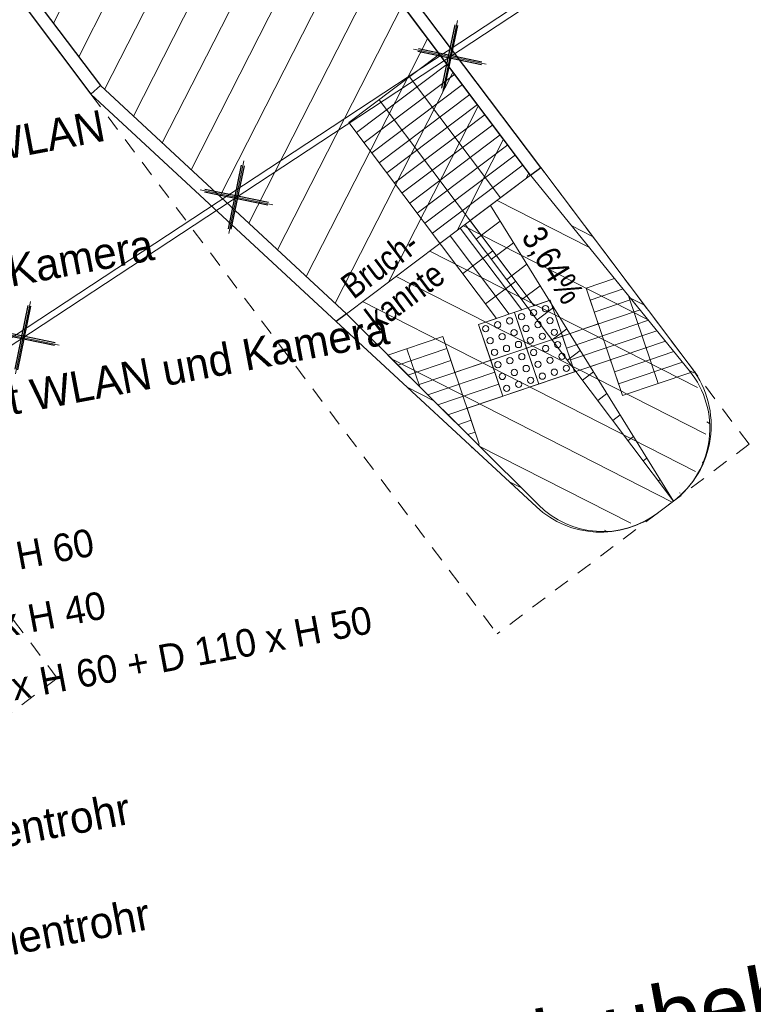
# Model space of a CAD drawing. Extents: x 3503752 to 3504470, y 5375172 to 5375556.
# Tile 32 of 77: x 3504228.13 to 3504233.95, y 5375436.79 to 5375444.59. Entities that reach past the tile are written whole.
import ezdxf

# ---------------------------------------------------------------- set-up
doc = ezdxf.new("R2010")
doc.units = 0
doc.header["$MEASUREMENT"] = 0
doc.linetypes.add('88', pattern=[0.35001, 0.12501, -0.05, 0.125, -0.05])
for name, color, linetype in [('$_LISY_$_TMP', 7, 'Continuous'), ('2P_PROV_BUSHALTE', 7, 'Continuous'), ('_4WP_KONZ-BAUGRU', 7, 'Continuous'), ('_4WP_LICHT_STILL', 7, 'Continuous'), ('_OST_1STEMPEL5', 7, 'Continuous'), ('PUNKTHOEHENATTDEF', 7, 'Continuous'), ('PUNKTNUMMERNATTDEF', 7, 'Continuous'), ('PUNKTSPEZIFIKATION', 7, 'Continuous')]:
    doc.layers.add(name, color=color, linetype=linetype)
doc.styles.add('458', font='ARIALN.TTF', dxfattribs={"height": 0.2})
doc.styles.add('522', font='ARIAL.TTF', dxfattribs={"height": 0.5})
doc.styles.add('590', font='TXT', dxfattribs={"height": 0.18})
doc.styles.add('591', font='TXT', dxfattribs={"height": 0.25})
doc.styles.add('600', font='TXT', dxfattribs={"height": 0.22})

# ---------------------------------------------------------------- blocks, each defined once
blk = doc.blocks.new('_X27')
at = {"color": 7, "linetype": 'Continuous', "lineweight": 13}
for p, q in [((-0.1112, -0.268), (0.0779, -0.1256)), ((0.0092, -0.4277), (0.1836, -0.2964)), ((0.1295, -0.5875), (0.2894, -0.4671)), ((0.2498, -0.7473), (0.3952, -0.6378)), ((0.3701, -0.907), (0.501, -0.8085)), ((0.4904, -1.0668), (0.6067, -0.9792)), ((0.6107, -1.2266), (0.7125, -1.1499)), ((0.7311, -1.3863), (0.8183, -1.3206)), ((0.8514, -1.5461), (0.9241, -1.4913)), ((0.9717, -1.7058), (1.0298, -1.6621)), ((1.092, -1.8656), (1.1356, -1.8328)), ((1.2123, -2.0254), (1.2414, -2.0035)), ((1.3326, -2.1851), (1.3472, -2.1742)), ((1.4529, -2.3449), (1.4529, -2.3449))]:
    blk.add_line(p, q, dxfattribs=at)
blk = doc.blocks.new('_X35')
at = {"color": 253, "linetype": 'Continuous', "lineweight": 13}
for p, q in [((9.5965, -8.9197), (8.4346, -11.2001)), ((9.7973, -9.1864), (8.6354, -11.4668)), ((9.9982, -9.453), (8.8402, -11.7255)), ((10.199, -9.7197), (9.069, -11.9375)), ((10.3998, -9.9864), (9.2977, -12.1494)), ((10.6006, -10.253), (9.5264, -12.3613)), ((10.8014, -10.5197), (9.7551, -12.5733)), ((11.0023, -10.7864), (9.9838, -12.7852)), ((11.2031, -11.053), (10.2125, -12.9971)), ((11.4039, -11.3197), (10.4412, -13.2091)), ((11.6047, -11.5864), (10.67, -13.421)), ((11.8056, -11.853), (11.0917, -13.254)), ((12.0064, -12.1197), (11.6381, -12.8426)), ((12.2072, -12.3864), (12.1844, -12.4312))]:
    blk.add_line(p, q, dxfattribs=at)
blk = doc.blocks.new('_X52')
at = {"color": 253, "linetype": 'Continuous', "lineweight": 13}
for p, q in [((-1.0064, 2.6812), (-1.0064, 2.6812)), ((-0.5403, 2.107), (-1.2731, 2.4803)), ((-0.0742, 1.5328), (-1.5397, 2.2795)), ((0.3172, 0.9967), (-1.8064, 2.0787)), ((0.3846, 0.6256), (-2.0731, 1.8779)), ((0.3025, 0.3308), (-2.3397, 1.6771)), ((0.1174, 0.0884), (-2.1059, 1.2212)), ((-0.2124, -0.0803), (-1.4137, 0.5318))]:
    blk.add_line(p, q, dxfattribs=at)
blk = doc.blocks.new('_X53')
at = {"color": 253, "linetype": 'Continuous', "lineweight": 13}
for p, q in [((-2.4672, 1.5811), (-2.4672, 1.5811)), ((-1.775, 0.8917), (-1.9868, 0.9996)), ((-1.0829, 0.2023), (-1.1796, 0.2516)), ((-0.0143, -0.0055), (-0.0144, -0.0054)), ((-0.4007, -0.1453), (-0.4214, -0.1348))]:
    blk.add_line(p, q, dxfattribs=at)
blk = doc.blocks.new('_X54')
at = {"color": 253, "linetype": 'Continuous', "lineweight": 13}
for p, q in [((-1.0535, 2.6457), (-1.0535, 2.6457)), ((-0.6421, 2.0993), (-0.8069, 2.1833)), ((-0.2307, 1.553), (-0.3409, 1.6092)), ((0.1607, 1.0169), (0.1252, 1.035)), ((0.2866, 0.616), (0.2646, 0.6273)), ((0.23, 0.3082), (0.2268, 0.3098)), ((0.0522, 0.0621), (0.048, 0.0643))]:
    blk.add_line(p, q, dxfattribs=at)
blk = doc.blocks.new('PUNKT')
blk.add_point((0, 0))
at = {"layer": 'PUNKTHOEHENATTDEF', "linetype": 'Continuous', "flags": 1}
blk.add_attdef('PUNKTHOEHE', (1, -0.5), '', height=0.8, dxfattribs=at)
at = {"layer": 'PUNKTNUMMERNATTDEF', "linetype": 'Continuous', "flags": 1}
blk.add_attdef('PUNKTNUMMER', (1, 0.5), '', height=0.8, dxfattribs=at)
at = {"layer": 'PUNKTSPEZIFIKATION', "linetype": 'Continuous', "flags": 1}
blk.add_attdef('PUNKTSPEZIFIKATION', (1, -1.5), '', height=0.8, dxfattribs=at)
blk = doc.blocks.new('1016')
at = {"color": 7, "linetype": 'Continuous', "lineweight": 13}
for p, q in [((0.703072, 0.277444), (1.257444, -0.276928)), ((1.257444, 0.277444), (0.703072, -0.276928))]:
    blk.add_line(p, q, dxfattribs=at)
at = {"color": 2, "linetype": 'Continuous', "lineweight": 25}
for p, q in [((1.212401, 0.25319), (0.727326, -0.231885)), ((0.727326, 0.232401), (1.212401, -0.252674)), ((0.748114, 0.25319), (1.23319, -0.231885)), ((1.23319, 0.232401), (0.748114, -0.252674))]:
    blk.add_line(p, q, dxfattribs=at)

msp = doc.modelspace()

# ---------------------------------------------------------------- linework, layer by layer
at = {"layer": '2P_PROV_BUSHALTE', "color": 7, "linetype": 'Continuous', "lineweight": 25}
for p, q in [((3504232.2627, 5375443.4227), (3504221.8795, 5375457.2103)), ((3504232.1828, 5375443.3625), (3504221.7996, 5375457.1501)), ((3504232.1828, 5375443.3625), (3504221.7996, 5375457.1501)), ((3504219.9624, 5375455.7665), (3504228.7696, 5375444.0715)), ((3504219.9624, 5375455.7665), (3504228.7696, 5375444.0715)), ((3504219.8825, 5375455.7064), (3504228.6951, 5375444.0042)), ((3504228.6951, 5375444.0042), (3504228.7696, 5375444.0715)), ((3504232.1828, 5375443.3625), (3504232.2627, 5375443.4227))]:
    msp.add_line(p, q, dxfattribs=at)
at = {"layer": '2P_PROV_BUSHALTE', "color": 7, "linetype": 'Continuous', "lineweight": 13}
for p, q in [((3504221.7996, 5375457.1501), (3504232.1828, 5375443.3625)), ((3504228.3564, 5375444.454), (3504228.6572, 5375444.0546)), ((3504230.742, 5375443.7797), (3504231.4609, 5375444.3211)), ((3504230.742, 5375443.7797), (3504231.4609, 5375444.3211)), ((3504231.4609, 5375444.3211), (3504232.1828, 5375443.3625)), ((3504230.8022, 5375443.6998), (3504231.5211, 5375444.2412)), ((3504230.8623, 5375443.6199), (3504231.5812, 5375444.1613)), ((3504231.9432, 5375443.182), (3504231.2213, 5375444.1406)), ((3504228.7696, 5375444.0715), (3504228.6951, 5375444.0042)), ((3504228.6951, 5375444.0042), (3504228.7696, 5375444.0715)), ((3504228.7696, 5375444.0715), (3504230.722, 5375442.2624)), ((3504230.722, 5375442.2624), (3504228.7696, 5375444.0715)), ((3504230.9225, 5375443.54), (3504231.6414, 5375444.0815)), ((3504230.6408, 5375442.2013), (3504228.6951, 5375444.0042)), ((3504232.2118, 5375442.3267), (3504230.9816, 5375443.9602)), ((3504230.9826, 5375443.4602), (3504231.7016, 5375444.0016)), ((3504231.0428, 5375443.3803), (3504231.7617, 5375443.9217)), ((3504231.9124, 5375442.2255), (3504230.742, 5375443.7797)), ((3504231.9124, 5375442.2255), (3504230.742, 5375443.7797)), ((3504231.1029, 5375443.3004), (3504231.8219, 5375443.8418)), ((3504231.1631, 5375443.2205), (3504231.882, 5375443.7619)), ((3504231.2233, 5375443.1406), (3504231.9422, 5375443.6821)), ((3504231.2834, 5375443.0608), (3504232.0023, 5375443.6022)), ((3504231.3436, 5375442.9809), (3504232.0625, 5375443.5223)), ((3504231.4037, 5375442.901), (3504232.1227, 5375443.4424)), ((3504232.1828, 5375443.3625), (3504232.2627, 5375443.4227)), ((3504232.1828, 5375443.3625), (3504232.2627, 5375443.4227)), ((3504232.1828, 5375443.3625), (3504232.2627, 5375443.4227)), ((3504230.722, 5375442.2624), (3504232.1828, 5375443.3625)), ((3504232.1828, 5375443.3625), (3504231.7035, 5375443.0016)), ((3504231.8633, 5375443.1219), (3504233.3162, 5375440.777)), ((3504231.7035, 5375443.0016), (3504232.2118, 5375442.3267)), ((3504232.112, 5375442.293), (3504231.6236, 5375442.9414)), ((3504231.6636, 5375442.9715), (3504233.3162, 5375440.777)), ((3504232.0122, 5375442.2593), (3504231.5438, 5375442.8813)), ((3504231.6444, 5375442.5815), (3504231.884, 5375442.7619)), ((3504232.8488, 5375442.5421), (3504232.6229, 5375442.4657)), ((3504232.8488, 5375442.5421), (3504232.6229, 5375442.4657)), ((3504232.8488, 5375442.5421), (3504233.4537, 5375441.7966)), ((3504231.8248, 5375442.3418), (3504232.0645, 5375442.5223)), ((3504232.9112, 5375441.6132), (3504232.6229, 5375442.4657)), ((3504232.719, 5375442.1815), (3504232.6229, 5375442.4657)), ((3504232.916, 5375442.4593), (3504232.6549, 5375442.371)), ((3504232.9712, 5375442.3724), (3504232.687, 5375442.2763)), ((3504233.1954, 5375441.7092), (3504232.9602, 5375442.4049)), ((3504233.0505, 5375442.2936), (3504231.298, 5375441.7011)), ((3504232.3387, 5375442.3697), (3504231.7703, 5375442.1775)), ((3504231.7703, 5375442.1775), (3504232.3387, 5375442.3697)), ((3504232.2118, 5375442.3267), (3504232.3387, 5375442.3697)), ((3504232.5309, 5375441.8013), (3504232.3387, 5375442.3697)), ((3504232.4348, 5375442.0855), (3504232.3387, 5375442.3697)), ((3504232.3387, 5375442.3697), (3504232.4348, 5375442.0855)), ((3504230.6408, 5375442.2013), (3504230.722, 5375442.2624)), ((3504231.7703, 5375442.1775), (3504231.9124, 5375442.2255)), ((3504232.2467, 5375441.7052), (3504232.0545, 5375442.2736)), ((3504232.1506, 5375441.9894), (3504232.0545, 5375442.2736)), ((3504231.9625, 5375441.6091), (3504231.7703, 5375442.1775)), ((3504231.8664, 5375441.8933), (3504231.7703, 5375442.1775)), ((3504231.8664, 5375441.8933), (3504231.7703, 5375442.1775)), ((3504232.4348, 5375442.0855), (3504232.719, 5375442.1815)), ((3504233.1177, 5375442.2108), (3504232.4668, 5375441.9907)), ((3504231.0514, 5375441.9344), (3504231.4861, 5375442.0814)), ((3504231.0514, 5375441.9344), (3504231.4861, 5375442.0814)), ((3504231.7744, 5375441.2288), (3504231.4861, 5375442.0814)), ((3504231.4861, 5375442.0814), (3504231.5822, 5375441.7972)), ((3504232.4348, 5375442.0855), (3504231.8664, 5375441.8933)), ((3504231.8664, 5375441.8933), (3504232.4348, 5375442.0855)), ((3504232.5309, 5375441.8013), (3504232.4348, 5375442.0855)), ((3504233.185, 5375442.128), (3504232.4989, 5375441.896)), ((3504231.1305, 5375441.8556), (3504231.5182, 5375441.9867)), ((3504231.3043, 5375441.6824), (3504231.2019, 5375441.9853)), ((3504231.5261, 5375441.4615), (3504233.2522, 5375442.0451)), ((3504232.2467, 5375441.7052), (3504232.1506, 5375441.9894)), ((3504231.7635, 5375441.2251), (3504231.0514, 5375441.9344)), ((3504233.3194, 5375441.9623), (3504232.8471, 5375441.8026)), ((3504231.2096, 5375441.7768), (3504231.5502, 5375441.8919)), ((3504231.5822, 5375441.7972), (3504231.8664, 5375441.8933)), ((3504232.8151, 5375441.8974), (3504231.6783, 5375441.513)), ((3504231.9625, 5375441.6091), (3504231.8664, 5375441.8933)), ((3504232.9112, 5375441.6132), (3504232.8151, 5375441.8974)), ((3504233.3867, 5375441.8795), (3504232.8791, 5375441.7079)), ((3504231.8984, 5375441.7985), (3504231.3679, 5375441.6192)), ((3504232.5309, 5375441.8013), (3504231.9625, 5375441.6091)), ((3504233.1954, 5375441.7092), (3504233.4537, 5375441.7966)), ((3504233.1954, 5375441.7092), (3504233.4537, 5375441.7966)), ((3504231.9305, 5375441.7038), (3504231.447, 5375441.5403)), ((3504233.1954, 5375441.7092), (3504232.9112, 5375441.6132)), ((3504233.1954, 5375441.7092), (3504232.9112, 5375441.6132)), ((3504231.6783, 5375441.513), (3504231.7744, 5375441.2288)), ((3504231.6052, 5375441.3827), (3504231.7103, 5375441.4183)), ((3504231.6844, 5375441.3039), (3504231.7424, 5375441.3235)), ((3504231.7744, 5375441.2288), (3504231.7635, 5375441.2251)), ((3504231.7744, 5375441.2288), (3504231.7635, 5375441.2251)), ((3504233.1606, 5375441.194), (3504233.1608, 5375441.1941)), ((3504233.1892, 5375440.6814), (3504233.3162, 5375440.777)), ((3504233.1892, 5375440.6814), (3504233.3162, 5375440.777))]:
    msp.add_line(p, q, dxfattribs=at)
at = {"layer": '2P_PROV_BUSHALTE', "color": 7, "linetype": '88', "lineweight": 18}
for p, q in [((3504228.6951, 5375444.0042), (3504231.9183, 5375439.7243)), ((3504233.9153, 5375441.2282), (3504232.2627, 5375443.4227)), ((3504228.4275, 5375439.3727), (3504226.7749, 5375441.5672)), ((3504233.9153, 5375441.2282), (3504231.9183, 5375439.7243)), ((3504228.4275, 5375439.3727), (3504226.4304, 5375437.8688))]:
    msp.add_line(p, q, dxfattribs=at)
at = {"layer": '2P_PROV_BUSHALTE', "color": 7, "linetype": 'Continuous', "lineweight": 25}
msp.add_lwpolyline([(3504228.6951, 5375444.0042), (3504228.7696, 5375444.0715), (3504230.722, 5375442.2624), (3504230.6408, 5375442.2013), (3504228.6951, 5375444.0042)], dxfattribs=at)
at = {"layer": '2P_PROV_BUSHALTE', "color": 7, "linetype": 'Continuous', "lineweight": 13}
for points in [[(3504232.2627, 5375443.4227), (3504233.4642, 5375441.8273, -0.414214), (3504233.3162, 5375440.777)], [(3504233.3162, 5375440.777, 0.425113), (3504233.443, 5375441.8101), (3504232.1828, 5375443.3625)], [(3504233.1892, 5375440.6814, -0.373382), (3504232.2442, 5375440.7464), (3504230.722, 5375442.2624)], [(3504233.1892, 5375440.6814, -0.36299), (3504232.2283, 5375440.7303), (3504230.6408, 5375442.2013)]]:
    msp.add_lwpolyline(points, format="xyb", dxfattribs=at)
for centre in [(3504232.2059, 5375442.271), (3504232.3009, 5375442.3024), (3504232.017, 5375442.2063), (3504232.1108, 5375442.2397), (3504232.3357, 5375442.2085), (3504231.8269, 5375442.1437), (3504231.9219, 5375442.175), (3504232.0517, 5375442.1125), (3504232.1456, 5375442.1459), (3504232.2406, 5375442.1772), (3504232.3704, 5375442.1147), (3504231.8616, 5375442.0498), (3504231.9567, 5375442.0812), (3504232.1804, 5375442.052), (3504232.2754, 5375442.0834), (3504231.8964, 5375441.956), (3504231.9914, 5375441.9873), (3504232.0865, 5375442.0187), (3504232.302, 5375441.9868), (3504232.397, 5375442.0182), (3504232.018, 5375441.8908), (3504232.113, 5375441.9221), (3504232.2069, 5375441.9555), (3504232.3367, 5375441.893), (3504232.4318, 5375441.9243), (3504231.923, 5375441.8595), (3504232.1478, 5375441.8283), (3504232.2417, 5375441.8617), (3504232.4665, 5375441.8305), (3504231.9577, 5375441.7656), (3504232.0528, 5375441.797), (3504232.1826, 5375441.7345), (3504232.2764, 5375441.7678), (3504232.3715, 5375441.7992), (3504231.9925, 5375441.6718), (3504232.0875, 5375441.7031)]:
    msp.add_circle(centre, 0.025, dxfattribs=at)
at = {"layer": '_4WP_LICHT_STILL', "color": 190, "linetype": 'Continuous', "lineweight": 18}
msp.add_lwpolyline([(3504213.2, 5375429.6847), (3504215.688, 5375431.352), (3504217.991, 5375432.896), (3504218.75, 5375433.405), (3504220.446, 5375434.402), (3504224.908, 5375439.996), (3504227.282, 5375441.558), (3504259.449, 5375462.716), (3504260.049, 5375463.111), (3504287.369, 5375482.452), (3504287.111, 5375485.293), (3504287.105, 5375485.355)], dxfattribs=at)
at = {"layer": '_4WP_LICHT_STILL', "color": 255, "linetype": 'Continuous', "lineweight": 13}
msp.add_lwpolyline([(3504287.1548, 5375485.3598), (3504287.1608, 5375485.2977), (3504287.4214, 5375482.4278), (3504260.0772, 5375463.0697), (3504259.4765, 5375462.6742), (3504227.3095, 5375441.5162), (3504224.9421, 5375439.9586), (3504220.4793, 5375434.3636), (3504218.7766, 5375433.3626), (3504218.0188, 5375432.8545), (3504215.7158, 5375431.3105), (3504213.2278, 5375429.6432)], dxfattribs=at)

# ---------------------------------------------------------------- block references
at = {"layer": '$_LISY_$_TMP', "color": 7, "xscale": 0.75, "yscale": 0.75, "rotation": 213.3351150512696}
for p in [(3504232.1562, 5375444.7042), (3504230.4632, 5375443.5906), (3504228.7702, 5375442.477)]:
    msp.add_blockref('1016', p, dxfattribs=at)
at = {"layer": '2P_PROV_BUSHALTE'}
for name, p in [('_X35', (3504219.9624, 5375455.7665)), ('_X54', (3504233.3162, 5375440.777)), ('_X52', (3504233.1892, 5375440.6814)), ('_X27', (3504231.8633, 5375443.1219)), ('_X53', (3504233.1892, 5375440.6814))]:
    msp.add_blockref(name, p, dxfattribs=at)
at = {"layer": '2P_PROV_BUSHALTE', "color": 1}
for p in [(3504231.4018, 5375443.901), (3504231.1621, 5375443.7205), (3504231.5822, 5375443.6613), (3504231.3426, 5375443.4809), (3504231.7627, 5375443.4217), (3504231.5231, 5375443.2412), (3504231.7035, 5375443.0016), (3504231.4639, 5375442.8211), (3504232.719, 5375442.1815), (3504232.4348, 5375442.0855), (3504232.1506, 5375441.9894), (3504233.0993, 5375441.9934), (3504231.8664, 5375441.8933), (3504232.8151, 5375441.8974), (3504231.5822, 5375441.7972), (3504233.4848, 5375441.7999), (3504231.6783, 5375441.513), (3504231.7185, 5375441.2027)]:
    msp.add_blockref('PUNKT', p, dxfattribs=at)

# ---------------------------------------------------------------- texts
at = {"layer": '2P_PROV_BUSHALTE', "color": 7, "linetype": 'Continuous', "style": '458'}
for s, rotation, p in [('Bruch-', 36.98271, (3504230.7779, 5375442.3722)), ('3,64%', 301.78305, (3504232.1042, 5375442.8714)), ('kannte', 36.98271, (3504230.9704, 5375442.1166))]:
    msp.add_text(s, height=0.2, rotation=rotation, dxfattribs=at).set_placement(p)
at = {"layer": '_4WP_KONZ-BAUGRU', "color": 1, "linetype": 'Continuous', "style": '522'}
msp.add_text('Außenwand Neubebauung', height=0.5, rotation=10.46547, dxfattribs=at).set_placement((3504228.0713, 5375435.4769))
at = {"layer": '_OST_1STEMPEL5', "color": 7, "linetype": 'Continuous'}
for s, height, rotation, style, p in [('Mast Beleuchtung vogt h = 13 m mit WLAN', 0.25, 10.665, '591', (3504222.532, 5375442.4522)), ('Mast Beleuchtung vogt h = 13 m mit Kamera', 0.25, 10.665, '591', (3504222.717, 5375441.4695)), ('Mast Beleuchtung vogt h = 13 m mit WLAN und Kamera', 0.25, 10.665, '591', (3504222.902, 5375440.4867)), ('F1 = Fundamenttyp 1, L 165 x B 165 x H 60', 0.22, 10.665, '600', (3504223.1179, 5375439.2894)), ('F2 = Fundamenttyp 2, L 180 x B 180 x H 40', 0.22, 10.665, '600', (3504223.2116, 5375438.7921)), ('F3 = Fundamenttyp 3, L 165 x B 165 x H 60 + D 110 x H 50', 0.22, 10.665, '600', (3504223.3052, 5375438.2949)), ('Mast Beleuchtung mit Fundamentrohr', 0.25, 10.665, '591', (3504223.5277, 5375437.1859)), ('Mast Beleuchtung mit Fundamentrohr', 0.25, 10.665, '591', (3504223.6846, 5375436.3505)), ('W5_BA 4 LEGENDE_SCHUTZROHRE.SST', 0.18, 10.76049, '590', (3504232.2022, 5375435.8428))]:
    msp.add_text(s, height=height, rotation=rotation, dxfattribs=dict(at, style=style)).set_placement(p)

doc.saveas('drawing.dxf')
